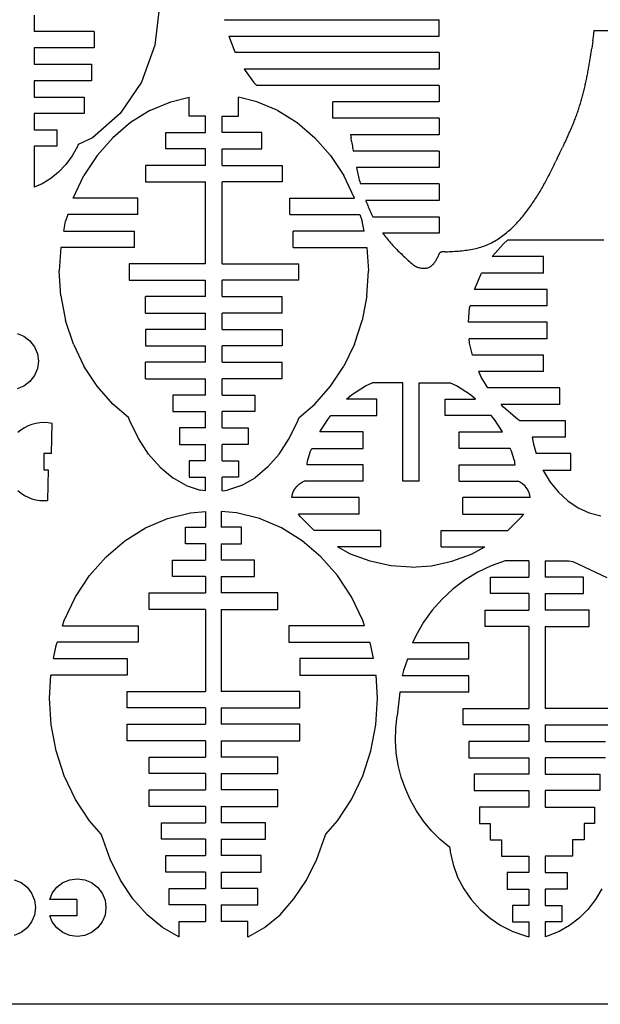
# Model space of a CAD drawing. Extents: x -2556 to 3065, y -2153 to 1951.
# Tile 7 of 10: x 759 to 2033, y -2153 to 7. Entities that reach past the tile are written whole.
import ezdxf

# ---------------------------------------------------------------- set-up
doc = ezdxf.new("R2010")
doc.units = 0
doc.header["$MEASUREMENT"] = 0
doc.layers.get('0').update_dxf_attribs({"linetype": 'CONTINUOUS'})

msp = doc.modelspace()

# ---------------------------------------------------------------- linework, layer by layer
for p, q in [((1065.7, 37.3), (1055.7, -49.3)), ((790.5, 17), (790.5, -19)), ((1208.4, 7), (1208.5, 6.5)), ((1208.5, 6.5), (1679.6, 6.5)), ((1679.6, -29.5), (1679.6, 6.5)), ((922.5, -19), (790.5, -19)), ((922.5, -19), (922.5, -55)), ((2018.2, -30.9), (2020.2, -16.6)), ((2020.2, -16.6), (2093.6, -16.6)), ((1218.1, -29.5), (1229.5, -60.1)), ((1218.1, -29.5), (1679.6, -29.5)), ((2017, -39.4), (2016.3, -45.1)), ((2017, -39.4), (2018.2, -30.9)), ((922.5, -55), (790.5, -55)), ((790.5, -55), (790.5, -91)), ((1055.7, -49.3), (1026.3, -130)), ((1229.5, -60.1), (1232.3, -65.5)), ((2013.4, -65.1), (2013.8, -62.3)), ((2013.8, -62.3), (2014.2, -59.4)), ((2014.2, -59.4), (2014.6, -56.6)), ((2015.4, -50.8), (2014.6, -56.6)), ((2016.3, -45.1), (2015.4, -50.8)), ((1679.6, -65.5), (1232.3, -65.5)), ((1679.6, -65.5), (1679.6, -101.5)), ((2009.8, -87.8), (2010.2, -85)), ((2010.2, -85), (2010.7, -82.2)), ((2010.7, -82.2), (2011.2, -79.3)), ((2011.2, -79.3), (2011.6, -76.5)), ((2011.6, -76.5), (2012.1, -73.6)), ((2012.1, -73.6), (2012.5, -70.8)), ((2012.5, -70.8), (2012.9, -67.9)), ((2012.9, -67.9), (2013.4, -65.1)), ((790.5, -91), (916.5, -91)), ((916.5, -91), (916.5, -127)), ((1252, -101.5), (1273.1, -130.9)), ((1679.6, -101.5), (1252, -101.5)), ((2005.7, -110.5), (2006.3, -107.6)), ((2006.3, -107.6), (2006.8, -104.8)), ((2006.8, -104.8), (2007.3, -102)), ((2007.3, -102), (2007.8, -99.2)), ((2007.8, -99.2), (2008.3, -96.3)), ((2008.3, -96.3), (2008.8, -93.5)), ((2008.8, -93.5), (2009.3, -90.7)), ((2009.3, -90.7), (2009.8, -87.8)), ((916.5, -127), (790.5, -127)), ((790.5, -127), (790.5, -163)), ((2001.7, -130.1), (2002.3, -127.3)), ((2002.3, -127.3), (2002.9, -124.5)), ((2002.9, -124.5), (2003.5, -121.7)), ((2003.5, -121.7), (2004.1, -118.9)), ((2004.1, -118.9), (2004.6, -116.1)), ((2004.6, -116.1), (2005.2, -113.3)), ((2005.2, -113.3), (2005.7, -110.5)), ((1026.3, -130), (979.5, -199.3)), ((1273.1, -130.9), (1279.4, -137.5)), ((1679.6, -137.5), (1279.4, -137.5)), ((1679.6, -137.5), (1679.6, -173.5)), ((1996.5, -152.4), (1997.2, -149.6)), ((1997.2, -149.6), (1997.8, -146.8)), ((1997.8, -146.8), (1998.5, -144.1)), ((1998.5, -144.1), (1999.2, -141.3)), ((1999.2, -141.3), (1999.8, -138.5)), ((1999.8, -138.5), (2000.5, -135.7)), ((2000.5, -135.7), (2001.1, -132.9)), ((2001.1, -132.9), (2001.7, -130.1)), ((790.5, -163), (900.8, -163)), ((900.8, -163), (900.8, -199)), ((1090.5, -173.3), (1131.2, -163.2)), ((1131.2, -204.7), (1131.2, -163.2)), ((1279.9, -173.3), (1239.2, -163.2)), ((1239.2, -204.7), (1239.2, -163.2)), ((1990.5, -174.2), (1991.3, -171.5)), ((1991.3, -171.5), (1992.1, -168.8)), ((1992.1, -168.8), (1992.8, -166.1)), ((1992.8, -166.1), (1993.6, -163.3)), ((1993.6, -163.3), (1994.3, -160.6)), ((1994.3, -160.6), (1995, -157.9)), ((1995, -157.9), (1995.8, -155.1)), ((1995.8, -155.1), (1996.5, -152.4)), ((1045, -192.5), (1002.4, -219)), ((1045, -192.5), (1090.5, -173.3)), ((1325.4, -192.5), (1279.9, -173.3)), ((1325.4, -192.5), (1368.1, -219)), ((1446.7, -209.5), (1446.7, -173.5)), ((1679.6, -173.5), (1446.7, -173.5)), ((1983.7, -195.6), (1984.6, -193)), ((1984.6, -193), (1985.5, -190.3)), ((1985.5, -190.3), (1986.3, -187.7)), ((1986.3, -187.7), (1987.2, -185)), ((1987.2, -185), (1988, -182.3)), ((1988, -182.3), (1988.9, -179.6)), ((1988.9, -179.6), (1989.7, -176.9)), ((1989.7, -176.9), (1990.5, -174.2)), ((900.8, -199), (790.5, -199)), ((790.5, -199), (790.5, -235)), ((979.5, -199.3), (918.5, -252.5)), ((1167.2, -204.7), (1131.2, -204.7)), ((1167.2, -240.7), (1167.2, -204.7)), ((1203.2, -204.7), (1239.2, -204.7)), ((1203.2, -240.7), (1203.2, -204.7)), ((1679.6, -209.5), (1446.7, -209.5)), ((1679.6, -209.5), (1679.6, -245.5)), ((1976, -216.4), (1977, -213.9)), ((1977, -213.9), (1978, -211.3)), ((1978, -211.3), (1979, -208.7)), ((1979, -208.7), (1979.9, -206.1)), ((1979.9, -206.1), (1980.9, -203.5)), ((1980.9, -203.5), (1981.8, -200.9)), ((1981.8, -200.9), (1982.8, -198.2)), ((1982.8, -198.2), (1983.7, -195.6)), ((790.5, -235), (840.9, -235)), ((840.9, -235), (840.9, -271)), ((1002.4, -219), (963.5, -252)), ((1368.1, -219), (1407, -252)), ((1966.4, -239.2), (1967.5, -236.7)), ((1967.5, -236.7), (1968.6, -234.2)), ((1968.6, -234.2), (1969.7, -231.7)), ((1969.7, -231.7), (1970.8, -229.2)), ((1970.8, -229.2), (1971.8, -226.6)), ((1971.8, -226.6), (1972.9, -224.1)), ((1972.9, -224.1), (1973.9, -221.5)), ((1973.9, -221.5), (1975, -219)), ((1975, -219), (1976, -216.4)), ((918.5, -252.5), (887.7, -267)), ((929.2, -291), (963.5, -252)), ((1079.6, -276.7), (1079.6, -240.7)), ((1079.6, -240.7), (1167.2, -240.7)), ((1290.8, -240.7), (1203.2, -240.7)), ((1290.8, -276.7), (1290.8, -240.7)), ((1441.3, -291), (1407, -252)), ((1679.6, -245.5), (1485.2, -245.5)), ((1485.2, -245.5), (1486.5, -253.4)), ((1487.6, -260.2), (1486.5, -253.4)), ((1956.2, -261.6), (1957.4, -259.1)), ((1957.4, -259.1), (1958.5, -256.7)), ((1958.5, -256.7), (1959.7, -254.2)), ((1959.7, -254.2), (1960.8, -251.7)), ((1960.8, -251.7), (1961.9, -249.2)), ((1961.9, -249.2), (1963.1, -246.7)), ((1963.1, -246.7), (1964.2, -244.2)), ((1964.2, -244.2), (1965.3, -241.7)), ((1965.3, -241.7), (1966.4, -239.2)), ((840.9, -271), (790.5, -271)), ((790.5, -271), (790.5, -360.8)), ((885.9, -271.3), (874.1, -292.1)), ((887.7, -267), (885.9, -271.3)), ((1167.2, -276.7), (1079.6, -276.7)), ((1167.2, -312.7), (1167.2, -276.7)), ((1203.2, -276.7), (1290.8, -276.7)), ((1203.2, -312.7), (1203.2, -276.7)), ((1487.6, -260.2), (1488.1, -263.6)), ((1488.1, -263.6), (1488.7, -267)), ((1488.7, -267), (1489.2, -270.4)), ((1489.2, -270.4), (1489.8, -273.8)), ((1489.8, -273.8), (1490.4, -277.2)), ((1490.4, -277.2), (1491, -280.5)), ((1491, -280.5), (1491.1, -281.5)), ((1944.5, -285.4), (1950.4, -273.9)), ((1952.7, -269), (1950.4, -273.9)), ((1952.7, -269), (1953.9, -266.5)), ((1953.9, -266.5), (1955, -264.1)), ((1955, -264.1), (1956.2, -261.6)), ((874.1, -292.1), (860.2, -310.9)), ((929.2, -291), (900.1, -335.2)), ((1441.3, -291), (1470.4, -335.2)), ((1679.6, -281.5), (1491.1, -281.5)), ((1679.6, -281.5), (1679.6, -317.5)), ((1938.7, -297.6), (1935.8, -303.6)), ((1938.7, -297.6), (1944.5, -285.4)), ((860.2, -310.9), (844.4, -327.5)), ((1035.2, -312.7), (1035.2, -348.7)), ((1167.2, -312.7), (1035.2, -312.7)), ((1203.2, -312.7), (1335.2, -312.7)), ((1335.2, -312.7), (1335.2, -348.7)), ((1679.6, -317.5), (1498.1, -317.7)), ((1498.1, -317.7), (1498.9, -321.1)), ((1498.9, -321.1), (1499.6, -324.4)), ((1925.5, -324.8), (1927, -321.8)), ((1927, -321.8), (1928.5, -318.8)), ((1928.5, -318.8), (1929.9, -315.8)), ((1929.9, -315.8), (1931.4, -312.7)), ((1931.4, -312.7), (1932.9, -309.7)), ((1932.9, -309.7), (1934.3, -306.7)), ((1934.3, -306.7), (1935.8, -303.6)), ((827.1, -341.7), (808.4, -353.1)), ((844.4, -327.5), (827.1, -341.7)), ((876.4, -384.7), (900.1, -335.2)), ((1494.1, -384.7), (1470.4, -335.2)), ((1499.6, -324.4), (1500.4, -327.8)), ((1500.4, -327.8), (1501.2, -331.1)), ((1501.2, -331.1), (1502, -334.5)), ((1502, -334.5), (1502.8, -337.8)), ((1502.8, -337.8), (1503.7, -341.2)), ((1503.7, -341.2), (1504.5, -344.5)), ((1504.5, -344.5), (1505.4, -347.8)), ((1914.6, -346), (1916.2, -343)), ((1916.2, -343), (1917.8, -340)), ((1917.8, -340), (1919.3, -336.9)), ((1919.3, -336.9), (1920.9, -333.9)), ((1920.9, -333.9), (1922.4, -330.9)), ((1922.4, -330.9), (1923.9, -327.9)), ((1923.9, -327.9), (1925.5, -324.8)), ((808.4, -353.1), (790.5, -360.8)), ((1035.2, -348.7), (1167.2, -348.7)), ((1167.2, -528.7), (1167.2, -348.7)), ((1335.2, -348.7), (1203.2, -348.7)), ((1203.2, -528.7), (1203.2, -348.7)), ((1505.4, -347.8), (1506.3, -351.2)), ((1506.3, -351.2), (1506.9, -353.5)), ((1679.6, -353.5), (1506.9, -353.5)), ((1679.6, -353.5), (1679.6, -389.5)), ((1901.1, -370), (1902.9, -367)), ((1902.9, -367), (1904.6, -364)), ((1904.6, -364), (1906.3, -361)), ((1906.3, -361), (1908, -358)), ((1908, -358), (1909.7, -355)), ((1909.7, -355), (1911.3, -352)), ((1911.3, -352), (1913, -349)), ((1913, -349), (1914.6, -346)), ((1018.4, -384.7), (876.4, -384.7)), ((1018.4, -420.7), (1018.4, -384.7)), ((1352, -420.7), (1352, -384.7)), ((1352, -384.7), (1494.1, -384.7)), ((1888.1, -390.7), (1890, -387.8)), ((1890, -387.8), (1891.9, -384.8)), ((1891.9, -384.8), (1893.8, -381.8)), ((1893.8, -381.8), (1895.7, -378.9)), ((1895.7, -378.9), (1897.5, -375.9)), ((1897.5, -375.9), (1899.3, -372.9)), ((1899.3, -372.9), (1901.1, -370)), ((1518.6, -389.5), (1519.1, -390.8)), ((1679.6, -389.5), (1518.6, -389.5)), ((1519.1, -390.8), (1520.3, -394.1)), ((1520.3, -394.1), (1521.6, -397.3)), ((1521.6, -397.3), (1522.9, -400.5)), ((1522.9, -400.5), (1524.2, -403.7)), ((1524.2, -403.7), (1525.5, -406.9)), ((1525.5, -406.9), (1526.9, -410.1)), ((1526.9, -410.1), (1528.3, -413.3)), ((1873.6, -411.3), (1875.8, -408.3)), ((1875.8, -408.3), (1877.9, -405.4)), ((1877.9, -405.4), (1880, -402.5)), ((1880, -402.5), (1882.1, -399.6)), ((1882.1, -399.6), (1884.1, -396.6)), ((1884.1, -396.6), (1886.1, -393.7)), ((1886.1, -393.7), (1888.1, -390.7)), ((864.6, -420.7), (859.8, -435.2)), ((1018.4, -420.7), (864.6, -420.7)), ((1352, -420.7), (1505.9, -420.7)), ((1505.9, -420.7), (1510.7, -435.2)), ((1528.3, -413.3), (1529.8, -416.4)), ((1529.8, -416.4), (1531.3, -419.6)), ((1531.3, -419.6), (1532.8, -422.7)), ((1532.8, -422.7), (1534.3, -425.8)), ((1534.3, -425.8), (1679.6, -425.5)), ((1679.6, -425.5), (1679.6, -461.5)), ((1855, -434), (1857.5, -431.2)), ((1857.5, -431.2), (1859.9, -428.4)), ((1859.9, -428.4), (1862.3, -425.6)), ((1862.3, -425.6), (1864.6, -422.8)), ((1864.6, -422.8), (1866.9, -419.9)), ((1866.9, -419.9), (1869.2, -417)), ((1869.2, -417), (1871.4, -414.2)), ((1871.4, -414.2), (1873.6, -411.3)), ((855.7, -456.7), (859.8, -435.2)), ((1514.8, -456.7), (1510.7, -435.2)), ((1834.1, -455), (1836.9, -452.5)), ((1836.9, -452.5), (1839.6, -450)), ((1839.6, -450), (1842.2, -447.4)), ((1842.2, -447.4), (1844.9, -444.8)), ((1844.9, -444.8), (1847.5, -442.1)), ((1847.5, -442.1), (1850, -439.5)), ((1850, -439.5), (1852.5, -436.7)), ((1852.5, -436.7), (1855, -434)), ((855.7, -456.7), (1011.2, -456.7)), ((1011.2, -492.7), (1011.2, -456.7)), ((1359.2, -492.7), (1359.2, -456.7)), ((1514.8, -456.7), (1359.2, -456.7)), ((1555.6, -461.1), (1555.8, -461.5)), ((1555.8, -461.5), (1557.6, -463.9)), ((1679.6, -461.5), (1555.8, -461.5)), ((1557.6, -463.9), (1559.6, -466.6)), ((1559.6, -466.6), (1561.7, -469.3)), ((1561.7, -469.3), (1563.8, -472)), ((1563.8, -472), (1566, -474.7)), ((1566, -474.7), (1568.2, -477.3)), ((1804.5, -476.9), (1807.7, -475)), ((1807.7, -475), (1810.8, -473)), ((1810.8, -473), (1813.8, -470.9)), ((1813.8, -470.9), (1816.8, -468.8)), ((1816.8, -468.8), (1819.8, -466.7)), ((1819.8, -466.7), (1822.7, -464.4)), ((1822.7, -464.4), (1825.6, -462.1)), ((1825.6, -462.1), (1828.5, -459.8)), ((1828.5, -459.8), (1831.3, -457.4)), ((1831.3, -457.4), (1834.1, -455)), ((849.3, -492.7), (846, -544.1)), ((1011.2, -492.7), (849.3, -492.7)), ((1359.2, -492.7), (1521.2, -492.7)), ((1521.2, -492.7), (1524.4, -544.1)), ((1568.2, -477.3), (1570.4, -479.9)), ((1570.4, -479.9), (1572.7, -482.5)), ((1572.7, -482.5), (1574.9, -485)), ((1574.9, -485), (1577.3, -487.5)), ((1577.3, -487.5), (1579.6, -490)), ((1579.6, -490), (1582, -492.5)), ((1582, -492.5), (1584.4, -495)), ((1584.4, -495), (1586.8, -497.5)), ((1748.8, -497.3), (1752.6, -496.6)), ((1752.6, -496.6), (1756.3, -495.8)), ((1756.3, -495.8), (1760, -495)), ((1760, -495), (1763.7, -494.1)), ((1763.7, -494.1), (1767.3, -493.1)), ((1767.3, -493.1), (1770.9, -492)), ((1770.9, -492), (1774.5, -490.9)), ((1774.5, -490.9), (1778, -489.7)), ((1778, -489.7), (1781.4, -488.3)), ((1781.4, -488.3), (1784.9, -486.9)), ((1784.9, -486.9), (1788.2, -485.5)), ((1788.2, -485.5), (1791.6, -483.9)), ((1791.6, -483.9), (1794.9, -482.3)), ((1794.9, -482.3), (1798.1, -480.6)), ((1796.4, -512.9), (1820.7, -485)), ((1798.1, -480.6), (1801.4, -478.8)), ((1801.4, -478.8), (1804.5, -476.9)), ((1820.7, -485), (1830, -476.9)), ((2040.8, -476.9), (1830, -476.9)), ((1586.8, -497.5), (1589.2, -499.9)), ((1589.2, -499.9), (1591.7, -502.3)), ((1591.7, -502.3), (1594.2, -504.7)), ((1594.2, -504.7), (1596.7, -507.1)), ((1596.7, -507.1), (1599.2, -509.5)), ((1599.2, -509.5), (1601.7, -511.8)), ((1601.7, -511.8), (1604.2, -514.2)), ((1604.2, -514.2), (1606.8, -516.5)), ((1606.8, -516.5), (1609.4, -518.9)), ((1673.8, -519.4), (1674.7, -517.7)), ((1674.7, -517.7), (1675.6, -515.9)), ((1675.6, -515.9), (1676.5, -514.2)), ((1676.5, -514.2), (1677.3, -512.4)), ((1677.3, -512.4), (1678, -510.6)), ((1678, -510.6), (1678.7, -508.8)), ((1678.7, -508.8), (1679.4, -507)), ((1679.7, -506.5), (1679.4, -507)), ((1680, -506), (1679.7, -506.5)), ((1680.4, -505.5), (1680, -506)), ((1680.8, -505), (1680.4, -505.5)), ((1681.3, -504.5), (1680.8, -505)), ((1681.8, -504.2), (1681.3, -504.5)), ((1682.3, -503.8), (1681.8, -504.2)), ((1682.9, -503.5), (1682.3, -503.8)), ((1683.4, -503.2), (1682.9, -503.5)), ((1684, -503), (1683.4, -503.2)), ((1684.6, -502.9), (1684, -503)), ((1685.3, -502.7), (1684.6, -502.9)), ((1685.9, -502.7), (1685.3, -502.7)), ((1693.9, -502.3), (1685.9, -502.7)), ((1693.9, -502.3), (1697.9, -502.1)), ((1697.9, -502.1), (1701.9, -501.9)), ((1701.9, -501.9), (1705.9, -501.7)), ((1705.9, -501.7), (1709.9, -501.5)), ((1709.9, -501.5), (1713.9, -501.2)), ((1713.9, -501.2), (1717.8, -500.9)), ((1717.8, -500.9), (1721.8, -500.6)), ((1721.8, -500.6), (1725.7, -500.3)), ((1725.7, -500.3), (1729.6, -499.9)), ((1729.6, -499.9), (1733.5, -499.5)), ((1733.5, -499.5), (1737.4, -499)), ((1737.4, -499), (1741.2, -498.5)), ((1741.2, -498.5), (1745.1, -497.9)), ((1745.1, -497.9), (1748.8, -497.3)), ((1908.8, -512.9), (1796.4, -512.9)), ((1908.8, -548.9), (1908.8, -512.9)), ((999.2, -528.7), (999.2, -564.7)), ((1167.2, -528.7), (999.2, -528.7)), ((1203.2, -528.7), (1371.2, -528.7)), ((1371.2, -528.7), (1371.2, -564.7)), ((1609.4, -518.9), (1611.9, -521.2)), ((1611.9, -521.2), (1614.5, -523.5)), ((1614.5, -523.5), (1617.1, -525.8)), ((1617.1, -525.8), (1619.7, -528.1)), ((1619.7, -528.1), (1624.3, -532.2)), ((1624.9, -532.6), (1624.3, -532.2)), ((1625.4, -533), (1624.9, -532.6)), ((1625.9, -533.4), (1625.4, -533)), ((1626.5, -533.8), (1625.9, -533.4)), ((1627.1, -534.2), (1626.5, -533.8)), ((1627.7, -534.5), (1627.1, -534.2)), ((1628.3, -534.8), (1627.7, -534.5)), ((1628.9, -535.1), (1628.3, -534.8)), ((1629.5, -535.4), (1628.9, -535.1)), ((1630.1, -535.6), (1629.5, -535.4)), ((1630.7, -535.8), (1630.1, -535.6)), ((1631.4, -536), (1630.7, -535.8)), ((1631.4, -536), (1633.3, -536.5)), ((1633.3, -536.5), (1635.3, -536.9)), ((1635.3, -536.9), (1637.2, -537.4)), ((1637.2, -537.4), (1639.1, -537.7)), ((1639.1, -537.7), (1641, -538)), ((1641, -538), (1642.9, -538.3)), ((1642.9, -538.3), (1644.7, -538.4)), ((1644.7, -538.4), (1646.6, -538.5)), ((1646.6, -538.5), (1648.4, -538.5)), ((1648.4, -538.5), (1650.1, -538.4)), ((1650.1, -538.4), (1651.9, -538.2)), ((1651.9, -538.2), (1653.6, -537.8)), ((1653.6, -537.8), (1655.2, -537.3)), ((1655.2, -537.3), (1656.9, -536.7)), ((1656.9, -536.7), (1658.4, -536)), ((1658.4, -536), (1660, -535.1)), ((1660, -535.1), (1661.5, -534.1)), ((1661.5, -534.1), (1662.9, -533)), ((1662.9, -533), (1664.3, -531.8)), ((1664.3, -531.8), (1665.7, -530.5)), ((1665.7, -530.5), (1667, -529.1)), ((1667, -529.1), (1668.2, -527.6)), ((1668.2, -527.6), (1669.5, -526.1)), ((1669.5, -526.1), (1670.6, -524.5)), ((1670.6, -524.5), (1671.7, -522.9)), ((1671.7, -522.9), (1672.8, -521.2)), ((1672.8, -521.2), (1673.8, -519.4)), ((849.5, -599.1), (846, -544.1)), ((1521, -599.1), (1524.4, -544.1)), ((1757, -584.9), (1772, -550.4)), ((1772, -550.4), (1772.9, -548.9)), ((1908.8, -548.9), (1772.9, -548.9)), ((999.2, -564.7), (1167.2, -564.7)), ((1167.2, -600.7), (1167.2, -564.7)), ((1371.2, -564.7), (1203.2, -564.7)), ((1203.2, -600.7), (1203.2, -564.7)), ((849.5, -599.1), (859.8, -653)), ((1035.2, -636.7), (1035.2, -600.7)), ((1167.2, -600.7), (1035.2, -600.7)), ((1203.2, -600.7), (1335.2, -600.7)), ((1335.2, -636.7), (1335.2, -600.7)), ((1521, -599.1), (1510.7, -653)), ((1916.7, -584.9), (1757, -584.9)), ((1916.7, -620.9), (1916.7, -584.9)), ((1743.9, -656.9), (1746.6, -625)), ((1746.6, -625), (1747.6, -620.9)), ((1916.7, -620.9), (1747.6, -620.9)), ((1035.2, -636.7), (1167.2, -636.7)), ((1167.2, -672.7), (1167.2, -636.7)), ((1203.2, -672.7), (1203.2, -636.7)), ((1335.2, -636.7), (1203.2, -636.7)), ((876.8, -704.7), (859.8, -653)), ((1493.7, -704.7), (1510.7, -653)), ((1916.7, -656.9), (1743.9, -656.9)), ((1916.7, -692.9), (1916.7, -656.9)), ((753.2, -681.2), (768.4, -687.5)), ((768.4, -687.5), (781.5, -697.5)), ((1035.2, -672.7), (1035.2, -708.7)), ((1167.2, -672.7), (1035.2, -672.7)), ((1203.2, -672.7), (1335.2, -672.7)), ((1335.2, -672.7), (1335.2, -708.7)), ((781.5, -697.5), (791.5, -710.6)), ((791.5, -710.6), (797.8, -725.8)), ((876.8, -704.7), (900.1, -753.1)), ((1035.2, -708.7), (1167.2, -708.7)), ((1167.2, -744.7), (1167.2, -708.7)), ((1335.2, -708.7), (1203.2, -708.7)), ((1203.2, -744.7), (1203.2, -708.7)), ((1493.7, -704.7), (1470.4, -753.1)), ((1916.7, -692.9), (1745.7, -692.9)), ((1746.6, -702.8), (1745.7, -692.9)), ((1753.2, -728.9), (1746.6, -702.8)), ((797.8, -725.8), (800, -742.1)), ((1908.8, -728.9), (1753.2, -728.9)), ((1908.8, -764.9), (1908.8, -728.9)), ((800, -742.1), (797.8, -758.5)), ((929.2, -797.2), (900.1, -753.1)), ((1035.2, -780.7), (1035.2, -744.7)), ((1167.2, -744.7), (1035.2, -744.7)), ((1203.2, -744.7), (1335.2, -744.7)), ((1335.2, -780.7), (1335.2, -744.7)), ((1441.3, -797.2), (1470.4, -753.1)), ((791.5, -773.7), (781.5, -786.8)), ((797.8, -758.5), (791.5, -773.7)), ((1908.8, -764.9), (1766.6, -764.9)), ((1772, -777.4), (1766.6, -764.9)), ((1786.8, -800.9), (1772, -777.4)), ((768.4, -796.8), (753.2, -803.1)), ((781.5, -786.8), (768.4, -796.8)), ((963.5, -836.2), (929.2, -797.2)), ((1035.2, -780.7), (1167.2, -780.7)), ((1167.2, -816.7), (1167.2, -780.7)), ((1335.2, -780.7), (1203.2, -780.7)), ((1203.2, -816.7), (1203.2, -780.7)), ((1407, -836.2), (1441.3, -797.2)), ((1487.5, -815.9), (1518, -796.1)), ((1518, -796.1), (1532.9, -789.5)), ((1600, -789.5), (1532.9, -789.5)), ((1600, -1005.5), (1600, -789.5)), ((1636, -1005.5), (1636, -789.5)), ((1636, -789.5), (1703.2, -789.5)), ((1718.1, -796.1), (1703.2, -789.5)), ((1748.6, -815.9), (1718.1, -796.1)), ((1095.4, -816.7), (1095.4, -852.7)), ((1167.2, -816.7), (1095.4, -816.7)), ((1203.2, -816.7), (1275.1, -816.7)), ((1275.1, -816.7), (1275.1, -852.7)), ((1476.7, -825.5), (1487.5, -815.9)), ((1759.4, -825.5), (1748.6, -815.9)), ((1944.8, -800.9), (1786.8, -800.9)), ((1944.8, -836.9), (1944.8, -800.9)), ((998.2, -865.7), (963.5, -836.2)), ((1372.2, -865.7), (1407, -836.2)), ((1542.8, -825.5), (1476.7, -825.5)), ((1542.8, -861.5), (1542.8, -825.5)), ((1693.2, -861.5), (1693.2, -825.5)), ((1693.2, -825.5), (1759.4, -825.5)), ((1944.8, -836.9), (1815.6, -836.9)), ((1820.7, -842.8), (1815.6, -836.9)), ((1095.4, -852.7), (1167.2, -852.7)), ((1167.2, -888.7), (1167.2, -852.7)), ((1275.1, -852.7), (1203.2, -852.7)), ((1203.2, -888.7), (1203.2, -852.7)), ((1435, -869.9), (1442.1, -861.5)), ((1442.1, -861.5), (1542.8, -861.5)), ((1793.9, -861.5), (1693.2, -861.5)), ((1801, -869.9), (1793.9, -861.5)), ((1852.6, -870.4), (1820.7, -842.8)), ((777.4, -884.2), (769.5, -888.3)), ((785.8, -881), (777.4, -884.2)), ((794.4, -878.7), (785.8, -881)), ((803.3, -877.3), (794.4, -878.7)), ((812.2, -876.8), (803.3, -877.3)), ((821.2, -877.2), (812.2, -876.8)), ((830, -878.6), (821.2, -877.2)), ((828.6, -944.4), (830, -878.6)), ((1000.9, -873.3), (998.2, -865.7)), ((1019.8, -911.9), (1000.9, -873.3)), ((1350.7, -911.9), (1369.5, -873.3)), ((1369.5, -873.3), (1372.2, -865.7)), ((1417.7, -897.5), (1435, -869.9)), ((1818.4, -897.5), (1801, -869.9)), ((1856.5, -872.9), (1852.6, -870.4)), ((1956.8, -872.9), (1856.5, -872.9)), ((1956.8, -908.9), (1956.8, -872.9)), ((761.9, -893.2), (755, -898.8)), ((769.5, -888.3), (761.9, -893.2)), ((1110, -888.7), (1110, -924.7)), ((1167.2, -888.7), (1110, -888.7)), ((1203.2, -888.7), (1260.4, -888.7)), ((1260.4, -888.7), (1260.4, -924.7)), ((1512.8, -897.5), (1417.7, -897.5)), ((1512.8, -933.5), (1512.8, -897.5)), ((1723.3, -933.5), (1723.3, -897.5)), ((1723.3, -897.5), (1818.4, -897.5)), ((1042.1, -946.1), (1019.8, -911.9)), ((1110, -924.7), (1167.2, -924.7)), ((1167.2, -960.7), (1167.2, -924.7)), ((1260.4, -924.7), (1203.2, -924.7)), ((1203.2, -960.7), (1203.2, -924.7)), ((1328.4, -946.1), (1350.7, -911.9)), ((1956.8, -908.9), (1883.7, -908.9)), ((1883.7, -908.9), (1886.4, -924.4)), ((1886.4, -924.4), (1892.6, -944.9)), ((828.6, -944.4), (812.2, -944.4)), ((812.2, -944.4), (812.2, -980.4)), ((1042.1, -946.1), (1067.2, -975)), ((1328.4, -946.1), (1303.2, -975)), ((1391.4, -958.7), (1397.5, -939.3)), ((1397.5, -939.3), (1400.2, -933.5)), ((1400.2, -933.5), (1512.8, -933.5)), ((1835.8, -933.5), (1723.3, -933.5)), ((1838.5, -939.3), (1835.8, -933.5)), ((1844.6, -958.7), (1838.5, -939.3)), ((1968.8, -944.9), (1892.6, -944.9)), ((1968.8, -980.9), (1968.8, -944.9)), ((1131.2, -960.7), (1131.2, -996.7)), ((1167.2, -960.7), (1131.2, -960.7)), ((1203.2, -960.7), (1239.2, -960.7)), ((1239.2, -960.7), (1239.2, -996.7)), ((1389.7, -969.5), (1389.9, -966.3)), ((1512.8, -969.5), (1389.7, -969.5)), ((1389.9, -966.3), (1390.5, -962.5)), ((1390.5, -962.5), (1391.4, -958.7)), ((1512.8, -1005.5), (1512.8, -969.5)), ((1723.3, -1005.5), (1723.3, -969.5)), ((1723.3, -969.5), (1846.3, -969.5)), ((1845.5, -962.5), (1844.6, -958.7)), ((1846.1, -966.3), (1845.5, -962.5)), ((1846.3, -969.5), (1846.1, -966.3)), ((812.2, -980.4), (821.3, -980.3)), ((821.3, -980.3), (819.8, -1047.5)), ((1067.2, -975), (1094.9, -998.1)), ((1303.2, -975), (1275.6, -998.1)), ((1907.4, -980.9), (1968.8, -980.9)), ((1907.4, -980.9), (1907.8, -981.9)), ((1907.8, -981.9), (1923.3, -1007.2)), ((1124.3, -1014.9), (1094.9, -998.1)), ((1124.3, -1014.9), (1155.1, -1025.2)), ((1131.2, -996.7), (1167.2, -996.7)), ((1167.2, -1026.5), (1167.2, -996.7)), ((1239.2, -996.7), (1203.2, -996.7)), ((1203.2, -1026.5), (1203.2, -996.7)), ((1246.2, -1014.9), (1215.4, -1025.2)), ((1246.2, -1014.9), (1275.6, -998.1)), ((1367.7, -1016.2), (1373.3, -1011)), ((1373.3, -1011), (1379.8, -1006.9)), ((1379.8, -1006.9), (1383.3, -1005.5)), ((1512.8, -1005.5), (1383.3, -1005.5)), ((1636, -1005.5), (1600, -1005.5)), ((1723.3, -1005.5), (1852.7, -1005.5)), ((1856.3, -1006.9), (1852.7, -1005.5)), ((1862.7, -1011), (1856.3, -1006.9)), ((1868.3, -1016.2), (1862.7, -1011)), ((1923.3, -1007.2), (1941.5, -1029.6)), ((755.1, -1026), (762, -1031.6)), ((762, -1031.6), (769.6, -1036.5)), ((769.6, -1036.5), (777.5, -1040.6)), ((1167.2, -1026.5), (1155.1, -1025.2)), ((1203.2, -1026.5), (1215.4, -1025.2)), ((1356.7, -1041.5), (1357.3, -1036.2)), ((1357.3, -1036.2), (1359.6, -1029)), ((1359.6, -1029), (1363.1, -1022.2)), ((1363.1, -1022.2), (1367.7, -1016.2)), ((1873, -1022.2), (1868.3, -1016.2)), ((1876.5, -1029), (1873, -1022.2)), ((1878.7, -1036.2), (1876.5, -1029)), ((1879.3, -1041.5), (1878.7, -1036.2)), ((1941.5, -1029.6), (1962.2, -1048.5)), ((777.5, -1040.6), (785.9, -1043.8)), ((785.9, -1043.8), (794.6, -1046.1)), ((794.6, -1046.1), (803.4, -1047.5)), ((803.4, -1047.5), (812.4, -1047.9)), ((812.4, -1047.9), (819.8, -1047.5)), ((1504, -1041.5), (1356.7, -1041.5)), ((1504, -1077.5), (1504, -1041.5)), ((1732, -1077.5), (1732, -1041.5)), ((1879.3, -1041.5), (1732, -1041.5)), ((1962.2, -1048.5), (1984.8, -1063.7)), ((1083.5, -1087.3), (1133.9, -1074.8)), ((1133.9, -1074.8), (1167.2, -1072.1)), ((1167.2, -1072.1), (1167.2, -1106.6)), ((1235, -1074.8), (1201.6, -1072.1)), ((1201.6, -1072.1), (1201.6, -1106.6)), ((1285.4, -1087.3), (1235, -1074.8)), ((1504, -1077.5), (1370.7, -1077.5)), ((1375.5, -1083.9), (1370.7, -1077.5)), ((1732, -1077.5), (1865.4, -1077.5)), ((1860.6, -1083.9), (1865.4, -1077.5)), ((1984.8, -1063.7), (2009, -1074.7)), ((2009, -1074.7), (2034.3, -1081.5)), ((1035.2, -1107.8), (1083.5, -1087.3)), ((1333.6, -1107.8), (1285.4, -1087.3)), ((1405.4, -1113.5), (1375.5, -1083.9)), ((1830.6, -1113.5), (1860.6, -1083.9)), ((990, -1135.9), (1035.2, -1107.8)), ((1122.9, -1142.6), (1122.9, -1106.6)), ((1122.9, -1106.6), (1167.2, -1106.6)), ((1245.9, -1106.6), (1201.6, -1106.6)), ((1245.9, -1142.6), (1245.9, -1106.6)), ((1378.8, -1135.9), (1333.6, -1107.8)), ((1552, -1113.5), (1405.4, -1113.5)), ((1552, -1149.5), (1552, -1113.5)), ((1684, -1149.5), (1684, -1113.5)), ((1684, -1113.5), (1830.6, -1113.5)), ((948.8, -1171), (990, -1135.9)), ((1167.2, -1142.6), (1122.9, -1142.6)), ((1167.2, -1142.6), (1167.2, -1178.6)), ((1201.6, -1142.6), (1201.6, -1178.6)), ((1201.6, -1142.6), (1245.9, -1142.6)), ((1420.1, -1171), (1378.8, -1135.9)), ((1552, -1149.5), (1456.3, -1149.5)), ((1485.3, -1165.2), (1456.3, -1149.5)), ((1528.4, -1181.1), (1485.3, -1165.2)), ((1684, -1149.5), (1779.8, -1149.5)), ((1707.7, -1181.1), (1750.8, -1165.2)), ((1750.8, -1165.2), (1779.8, -1149.5)), ((912.4, -1212.4), (948.8, -1171)), ((1094.7, -1214.6), (1094.7, -1178.6)), ((1094.7, -1178.6), (1167.2, -1178.6)), ((1274.2, -1178.6), (1201.6, -1178.6)), ((1274.2, -1214.6), (1274.2, -1178.6)), ((1456.5, -1212.4), (1420.1, -1171)), ((1573.3, -1190.8), (1528.4, -1181.1)), ((1662.7, -1190.8), (1707.7, -1181.1)), ((1824.7, -1180), (1793.9, -1191.1)), ((1876.6, -1180), (1824.7, -1180)), ((1876.6, -1180), (1876.6, -1216)), ((1912.6, -1180), (1964.5, -1180)), ((1912.6, -1180), (1912.6, -1216)), ((1964.5, -1180), (1973.2, -1181.3)), ((1973.2, -1181.3), (2047.5, -1216.3)), ((1618, -1194), (1573.3, -1190.8)), ((1618, -1194), (1662.7, -1190.8)), ((1764.4, -1205.2), (1736.5, -1222.1)), ((1793.9, -1191.1), (1764.4, -1205.2)), ((881.5, -1259.3), (912.4, -1212.4)), ((1167.2, -1214.6), (1094.7, -1214.6)), ((1167.2, -1214.6), (1167.2, -1250.6)), ((1201.6, -1214.6), (1274.2, -1214.6)), ((1201.6, -1214.6), (1201.6, -1250.6)), ((1487.4, -1259.3), (1456.5, -1212.4)), ((1736.5, -1222.1), (1710.4, -1241.8)), ((1792.6, -1216), (1876.6, -1216)), ((1792.6, -1252), (1792.6, -1216)), ((1996.6, -1216), (1912.6, -1216)), ((1996.6, -1252), (1996.6, -1216)), ((1043.1, -1286.6), (1043.1, -1250.6)), ((1043.1, -1250.6), (1167.2, -1250.6)), ((1325.8, -1250.6), (1201.6, -1250.6)), ((1325.8, -1286.6), (1325.8, -1250.6)), ((1710.4, -1241.8), (1686.4, -1263.9)), ((1876.6, -1252), (1792.6, -1252)), ((1876.6, -1252), (1876.6, -1288)), ((1912.6, -1252), (1996.6, -1252)), ((1912.6, -1252), (1912.6, -1288)), ((856.8, -1310.8), (881.5, -1259.3)), ((1512.1, -1310.8), (1487.4, -1259.3)), ((1686.4, -1263.9), (1664.6, -1288.4)), ((1167.2, -1286.6), (1043.1, -1286.6)), ((1167.2, -1286.6), (1167.2, -1466.6)), ((1201.6, -1286.6), (1325.8, -1286.6)), ((1201.6, -1286.6), (1201.6, -1466.6)), ((1664.6, -1288.4), (1645.5, -1314.8)), ((1780.6, -1288), (1876.6, -1288)), ((1780.6, -1324), (1780.6, -1288)), ((2008.6, -1288), (1912.6, -1288)), ((2008.6, -1324), (2008.6, -1288)), ((852.9, -1322.6), (856.8, -1310.8)), ((1515.9, -1322.6), (1512.1, -1310.8)), ((1645.5, -1314.8), (1629.1, -1343.1)), ((852.9, -1322.6), (1019.1, -1322.6)), ((1019.1, -1322.6), (1019.1, -1358.6)), ((1515.9, -1322.6), (1349.8, -1322.6)), ((1349.8, -1322.6), (1349.8, -1358.6)), ((1876.6, -1324), (1780.6, -1324)), ((1876.6, -1324), (1876.6, -1504)), ((1912.6, -1324), (2008.6, -1324)), ((1912.6, -1324), (1912.6, -1504)), ((838.8, -1365.7), (841.1, -1358.6)), ((1019.1, -1358.6), (841.1, -1358.6)), ((1349.8, -1358.6), (1527.7, -1358.6)), ((1530.1, -1365.7), (1527.7, -1358.6)), ((1629.1, -1343.1), (1621.3, -1360)), ((1744.6, -1360), (1621.3, -1360)), ((1744.6, -1396), (1744.6, -1360)), ((833.3, -1394.6), (838.8, -1365.7)), ((1535.6, -1394.6), (1530.1, -1365.7)), ((833.3, -1394.6), (995.1, -1394.6)), ((995.1, -1394.6), (995.1, -1430.5)), ((1535.6, -1394.6), (1373.8, -1394.6)), ((1373.8, -1394.6), (1373.8, -1430.5)), ((1610, -1396), (1601.2, -1420.3)), ((1744.6, -1396), (1610, -1396)), ((1601.2, -1420.3), (1598.5, -1432)), ((824.2, -1481.4), (827.4, -1430.5)), ((995.1, -1430.5), (827.4, -1430.5)), ((1373.8, -1430.5), (1541.5, -1430.5)), ((1544.7, -1481.4), (1541.5, -1430.5)), ((1744.6, -1432), (1598.5, -1432)), ((1744.6, -1468), (1744.6, -1432)), ((995.1, -1502.5), (995.1, -1466.6)), ((995.1, -1466.6), (1167.2, -1466.6)), ((1373.8, -1466.6), (1201.6, -1466.6)), ((1373.8, -1502.5), (1373.8, -1466.6)), ((1593.5, -1468), (1587.5, -1519.8)), ((1744.6, -1468), (1593.5, -1468)), ((827.8, -1539.8), (824.2, -1481.4)), ((1541, -1539.8), (1544.7, -1481.4)), ((1167.2, -1502.5), (995.1, -1502.5)), ((1167.2, -1502.5), (1167.2, -1538.6)), ((1201.6, -1502.5), (1373.8, -1502.5)), ((1201.6, -1502.5), (1201.6, -1538.6)), ((1732.6, -1540), (1732.6, -1504)), ((1732.6, -1504), (1876.6, -1504)), ((2056.6, -1504), (1912.6, -1504)), ((1584.5, -1546.8), (1587.5, -1519.8)), ((838.8, -1597.1), (827.8, -1539.8)), ((995.1, -1574.6), (995.1, -1538.6)), ((995.1, -1538.6), (1167.2, -1538.6)), ((1373.8, -1538.6), (1201.6, -1538.6)), ((1373.8, -1574.6), (1373.8, -1538.6)), ((1530.1, -1597.1), (1541, -1539.8)), ((1583.9, -1574), (1584.5, -1546.8)), ((1876.6, -1540), (1732.6, -1540)), ((1876.6, -1540), (1876.6, -1576)), ((1912.6, -1540), (1912.6, -1576)), ((1912.6, -1540), (2056.6, -1540)), ((1167.2, -1574.6), (995.1, -1574.6)), ((1167.2, -1574.6), (1167.2, -1610.6)), ((1201.6, -1574.6), (1373.8, -1574.6)), ((1201.6, -1574.6), (1201.6, -1610.6)), ((1585.7, -1601.2), (1583.9, -1574)), ((1744.6, -1576), (1744.6, -1612)), ((1876.6, -1576), (1744.6, -1576)), ((1912.6, -1576), (2044.6, -1576)), ((856.8, -1652), (838.8, -1597.1)), ((1512.1, -1652), (1530.1, -1597.1)), ((1043.1, -1646.6), (1043.1, -1610.6)), ((1043.1, -1610.6), (1167.2, -1610.6)), ((1325.8, -1610.6), (1201.6, -1610.6)), ((1325.8, -1646.6), (1325.8, -1610.6)), ((1589.9, -1628.1), (1585.7, -1601.2)), ((1744.6, -1612), (1876.6, -1612)), ((1876.6, -1612), (1876.6, -1648)), ((2044.6, -1612), (1912.6, -1612)), ((1912.6, -1612), (1912.6, -1648)), ((1596.5, -1654.5), (1589.9, -1628.1)), ((881.5, -1703.5), (856.8, -1652)), ((1167.2, -1646.6), (1043.1, -1646.6)), ((1167.2, -1646.6), (1167.2, -1682.6)), ((1201.6, -1646.6), (1325.8, -1646.6)), ((1201.6, -1646.6), (1201.6, -1682.6)), ((1487.4, -1703.5), (1512.1, -1652)), ((1605.5, -1680.2), (1596.5, -1654.5)), ((1876.6, -1648), (1756.6, -1648)), ((1756.6, -1648), (1756.6, -1684)), ((1912.6, -1648), (2032.6, -1648)), ((2032.6, -1648), (2032.6, -1684)), ((1043.1, -1718.6), (1043.1, -1682.6)), ((1043.1, -1682.6), (1167.2, -1682.6)), ((1325.8, -1682.6), (1201.6, -1682.6)), ((1325.8, -1718.6), (1325.8, -1682.6)), ((1616.7, -1705), (1605.5, -1680.2)), ((1756.6, -1684), (1876.6, -1684)), ((1876.6, -1684), (1876.6, -1720)), ((2032.6, -1684), (1912.6, -1684)), ((1912.6, -1684), (1912.6, -1720)), ((912.4, -1750.4), (881.5, -1703.5)), ((1456.5, -1750.4), (1487.4, -1703.5)), ((1630, -1728.7), (1616.7, -1705)), ((1167.2, -1718.6), (1043.1, -1718.6)), ((1167.2, -1718.6), (1167.2, -1754.6)), ((1201.6, -1718.6), (1325.8, -1718.6)), ((1201.6, -1718.6), (1201.6, -1754.6)), ((1768.6, -1720), (1768.6, -1756)), ((1876.6, -1720), (1768.6, -1720)), ((1912.6, -1720), (2020.6, -1720)), ((2020.6, -1720), (2020.6, -1756)), ((1645.5, -1751.2), (1630, -1728.7)), ((938.2, -1779.8), (912.4, -1750.4)), ((1070, -1790.6), (1070, -1754.6)), ((1070, -1754.6), (1167.2, -1754.6)), ((1298.8, -1754.6), (1201.6, -1754.6)), ((1298.8, -1790.6), (1298.8, -1754.6)), ((1430.7, -1779.8), (1456.5, -1750.4)), ((1662.8, -1772.2), (1645.5, -1751.2)), ((1768.6, -1756), (1791.4, -1756)), ((1791.4, -1756), (1791.4, -1792)), ((2020.6, -1756), (1997.7, -1756)), ((1997.7, -1756), (1997.7, -1792)), ((939.2, -1783.6), (938.2, -1779.8)), ((957.6, -1834.5), (939.2, -1783.6)), ((1167.2, -1790.6), (1070, -1790.6)), ((1167.2, -1790.6), (1167.2, -1826.6)), ((1201.6, -1790.6), (1298.8, -1790.6)), ((1201.6, -1790.6), (1201.6, -1826.6)), ((1411.3, -1834.5), (1429.7, -1783.6)), ((1429.7, -1783.6), (1430.7, -1779.8)), ((1682, -1791.5), (1662.8, -1772.2)), ((1702.8, -1809.1), (1682, -1791.5)), ((1791.4, -1792), (1816.6, -1792)), ((1816.6, -1792), (1816.6, -1828)), ((1997.7, -1792), (1972.6, -1792)), ((1972.6, -1792), (1972.6, -1828)), ((1702.8, -1809.1), (1703.7, -1818.3)), ((980.6, -1880.8), (957.6, -1834.5)), ((1080, -1862.6), (1080, -1826.6)), ((1080, -1826.6), (1167.2, -1826.6)), ((1288.9, -1826.6), (1201.6, -1826.6)), ((1288.9, -1862.6), (1288.9, -1826.6)), ((1388.3, -1880.8), (1411.3, -1834.5)), ((1703.7, -1818.3), (1710.2, -1846.4)), ((1816.6, -1828), (1876.6, -1828)), ((1876.6, -1828), (1876.6, -1864)), ((1972.6, -1828), (1912.6, -1828)), ((1912.6, -1828), (1912.6, -1864)), ((1710.2, -1846.4), (1720.2, -1873.6)), ((869, -1879.6), (885.3, -1877.5)), ((885.3, -1877.5), (901.7, -1879.6)), ((1167.2, -1862.6), (1080, -1862.6)), ((1167.2, -1862.6), (1167.2, -1898.6)), ((1201.6, -1862.6), (1288.9, -1862.6)), ((1201.6, -1862.6), (1201.6, -1898.6)), ((1720.2, -1873.6), (1733.6, -1899.3)), ((1828.6, -1864), (1828.6, -1900)), ((1876.6, -1864), (1828.6, -1864)), ((1912.6, -1864), (1960.6, -1864)), ((1960.6, -1864), (1960.6, -1900)), ((746.9, -1879.6), (762.1, -1885.9)), ((762.1, -1885.9), (775.2, -1896)), ((775.2, -1896), (785.2, -1909)), ((830.6, -1909), (840.7, -1896)), ((840.7, -1896), (853.8, -1885.9)), ((853.8, -1885.9), (869, -1879.6)), ((901.7, -1879.6), (916.9, -1885.9)), ((916.9, -1885.9), (930, -1896)), ((930, -1896), (940, -1909)), ((1007.7, -1921.7), (980.6, -1880.8)), ((1086.8, -1934.6), (1086.8, -1898.6)), ((1086.8, -1898.6), (1167.2, -1898.6)), ((1282, -1898.6), (1201.6, -1898.6)), ((1282, -1934.6), (1282, -1898.6)), ((1361.1, -1921.7), (1388.3, -1880.8)), ((1733.6, -1899.3), (1750, -1923.1)), ((1828.6, -1900), (1876.6, -1900.2)), ((1876.6, -1900.2), (1876.6, -1936)), ((1960.6, -1900), (1912.6, -1900.2)), ((1912.6, -1900.2), (1912.6, -1936)), ((2036.9, -1899.3), (2022.6, -1923.1)), ((785.2, -1909), (791.5, -1924.2)), ((825, -1922.6), (830.6, -1909)), ((940, -1909), (946.3, -1924.2)), ((1038.5, -1956.4), (1007.7, -1921.7)), ((1330.4, -1956.4), (1361.1, -1921.7)), ((791.5, -1924.2), (793.6, -1940.6)), ((793.6, -1940.6), (791.5, -1956.9)), ((884.6, -1922.6), (825, -1922.6)), ((884.6, -1922.6), (884.6, -1958.6)), ((946.3, -1924.2), (948.4, -1940.6)), ((948.4, -1940.6), (946.3, -1956.9)), ((1167.2, -1934.6), (1086.8, -1934.6)), ((1167.2, -1934.6), (1167.2, -1970.8)), ((1201.6, -1934.6), (1282, -1934.6)), ((1201.6, -1934.6), (1201.6, -1970.8)), ((1750, -1923.1), (1769.4, -1944.8)), ((1876.6, -1936), (1840.6, -1936)), ((1840.6, -1936), (1840.6, -1972)), ((1912.6, -1936), (1948.6, -1936)), ((1948.6, -1936), (1948.6, -1972)), ((2022.6, -1923.1), (2005.8, -1944.8)), ((791.5, -1956.9), (785.2, -1972.2)), ((884.6, -1958.6), (825, -1958.6)), ((830.6, -1972.2), (825, -1958.6)), ((946.3, -1956.9), (940, -1972.2)), ((1072.2, -1984.2), (1038.5, -1956.4)), ((1296.7, -1984.2), (1330.4, -1956.4)), ((1769.4, -1944.8), (1791.3, -1963.8)), ((1791.3, -1963.8), (1815.4, -1980)), ((1986.7, -1963.8), (1965.7, -1980)), ((2005.8, -1944.8), (1986.7, -1963.8)), ((775.2, -1985.2), (762.1, -1995.3)), ((785.2, -1972.2), (775.2, -1985.2)), ((840.7, -1985.2), (830.6, -1972.2)), ((853.8, -1995.3), (840.7, -1985.2)), ((930, -1985.2), (916.9, -1995.3)), ((940, -1972.2), (930, -1985.2)), ((1108.2, -2004.4), (1072.2, -1984.2)), ((1108.9, -2004.6), (1108.9, -1970.8)), ((1108.9, -1970.8), (1167.2, -1970.8)), ((1259.9, -1970.8), (1201.6, -1970.8)), ((1259.9, -2004.6), (1259.9, -1970.8)), ((1260.7, -2004.4), (1296.7, -1984.2)), ((1815.4, -1980), (1841.4, -1993.1)), ((1840.6, -1972), (1876.6, -1972)), ((1876.6, -1972), (1876.6, -2004.6)), ((1948.6, -1972), (1912.6, -1972)), ((1912.6, -1972), (1912.6, -2004.6)), ((1965.7, -1980), (1943.1, -1993.1)), ((762.1, -1995.3), (746.9, -2001.6)), ((869, -2001.6), (853.8, -1995.3)), ((885.3, -2003.7), (869, -2001.6)), ((901.7, -2001.6), (885.3, -2003.7)), ((916.9, -1995.3), (901.7, -2001.6)), ((1108.9, -2004.6), (1108.2, -2004.4)), ((1259.9, -2004.6), (1260.7, -2004.4)), ((1841.4, -1993.1), (1868.9, -2002.9)), ((1868.9, -2002.9), (1876.6, -2004.6)), ((1919.3, -2002.9), (1912.6, -2004.6)), ((1943.1, -1993.1), (1919.3, -2002.9)), ((3065.4, -2152.7), (-2556.2, -2152.7))]:
    msp.add_line(p, q)

doc.saveas('drawing.dxf')
